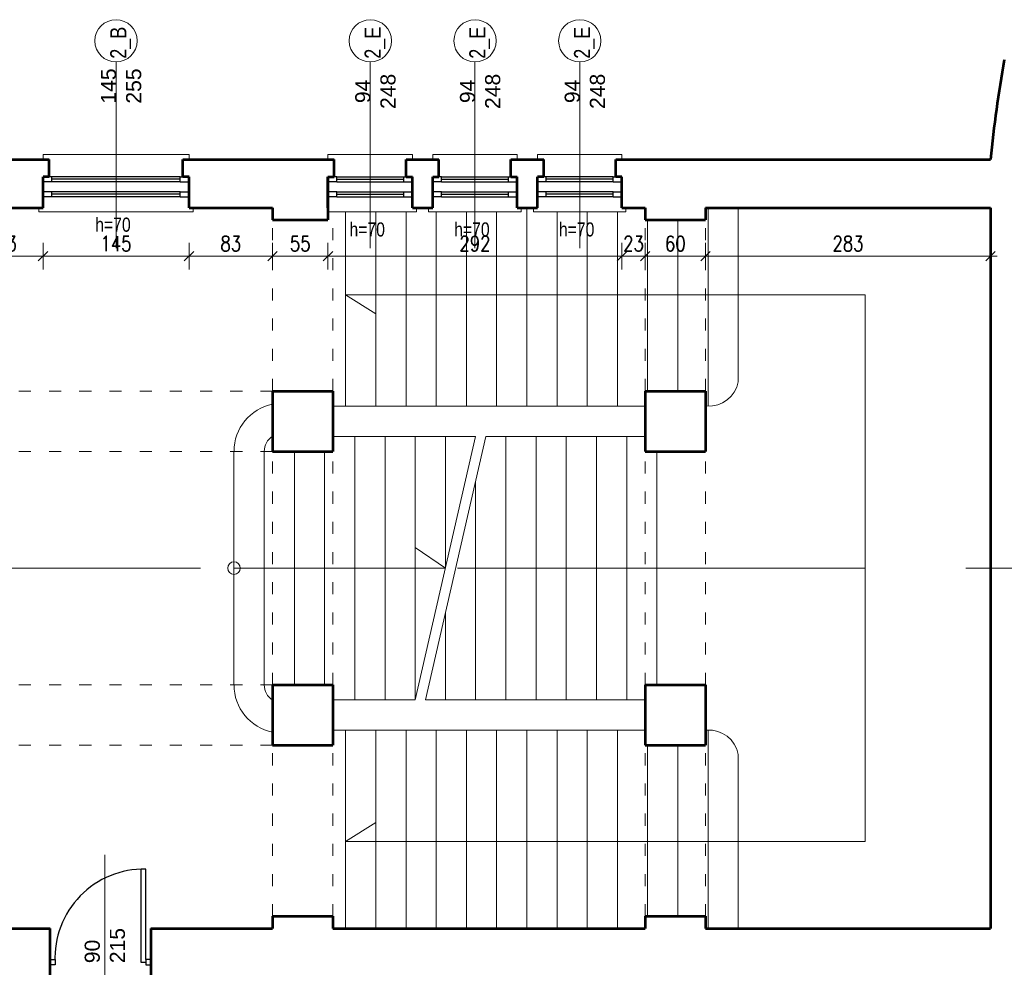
# Model space of a CAD drawing. Header units: millimetres. Extents: x 56977 to 67992, y 30187 to 42235.
# Tile 59 of 130: x 60185 to 61163, y 35929 to 36871. Entities that reach past the tile are written whole.
import ezdxf

# ---------------------------------------------------------------- set-up
doc = ezdxf.new("R2010")
doc.units = ezdxf.units.MM
doc.header["$MEASUREMENT"] = 0
doc.linetypes.add('ACAD_ISO03W100', pattern=[30, 12, -18])
doc.linetypes.add('DASHDOT', pattern=[1.01, 0.5, -0.25, 0.01, -0.25])
doc.layers.get('0').update_dxf_attribs({"lineweight": 13})
doc.layers.get('DEFPOINTS').update_dxf_attribs({"lineweight": 13})
doc.layers.add('AI-OKNA', color=4, linetype='Continuous')
for name, color, linetype, lineweight in [('AI-OPISY', 3, 'Continuous', 13), ('AI_MURY', 40, 'Continuous', 53), ('AI_WIDOK', 8, 'Continuous', 13), ('Lines', 7, 'Continuous', 13), ('wymiary', 8, 'Continuous', 13)]:
    doc.layers.add(name, color=color, linetype=linetype, lineweight=lineweight)
doc.styles.get("Standard").update_dxf_attribs({"font": 'txt.shx'})
doc.styles.add('Style-ROMANS', font='ROMANS.shx')
doc.styles.add('WYMIAROWY-08', font='ROMANS.shx', dxfattribs={"width": 0.8})
doc.dimstyles.new('DYBY', dxfattribs={"dimscale": 100, "dimtxt": 0.15, "dimasz": 0.05, "dimexe": 0.05, "dimexo": 0.1, "dimgap": 0.05, "dimtad": 1, "dimdec": 0, "dimdsep": 46, "dimlunit": 5, "dimtxsty": 'WYMIAROWY-08', "dimblk": 'M_STRZ', "dimcen": 0.1, "dimse1": 1, "dimse2": 1, "dimclrd": 7, "dimclre": 7, "dimclrt": 1, "dimadec": 0, "dimazin": 0, "dimtfac": 1, "dimtdec": 0, "dimtmove": 2, "dimatfit": 3, "dimldrblk": 'M_STRZ', "dimfxl": 0, "dimtolj": 1, "dimarcsym": 0})

# ---------------------------------------------------------------- blocks, each defined once
blk = doc.blocks.new('M_STRZ')
for p, q in [((0, 2.66), (0, 0)), ((-1.33, 0), (1.33, 0)), ((-0.94, -0.94), (0.94, 0.94)), ((0, 0), (0, -2.66))]:
    blk.add_line(p, q)
blk = doc.blocks.new('*U1194')
at = {"layer": 'DEFPOINTS', "color": 0}
for p in [(60136.04, 36669.07), (60208.54, 36669.07), (60208.54, 36636.1)]:
    blk.add_point(p, dxfattribs=at)
at = {"layer": 'wymiary', "color": 7, "lineweight": -2}
blk.add_line((60141.04, 36636.1), (60203.54, 36636.1), dxfattribs=at)
at = {"layer": 'wymiary', "color": 7, "lineweight": -2, "xscale": 5, "yscale": 5, "zscale": 5, "rotation": 180}
blk.add_blockref('M_STRZ', (60136.04, 36636.1), dxfattribs=at)
at = {"layer": 'wymiary', "color": 7, "lineweight": -2, "xscale": 5, "yscale": 5, "zscale": 5}
blk.add_blockref('M_STRZ', (60208.54, 36636.1), dxfattribs=at)
at = {"layer": 'wymiary', "color": 1, "insert": (60172.29, 36648.6), "char_height": 15, "attachment_point": 5, "style": 'WYMIAROWY-08'}
blk.add_mtext('73', dxfattribs=at)
blk = doc.blocks.new('*D2727')
at = {"layer": 'DEFPOINTS'}
for p in [(60136.04, 36669.07), (60208.54, 36669.07), (60208.54, 36636.1), (60161.66, 36623.6)]:
    blk.add_point(p, dxfattribs=at)
at = {"layer": 'wymiary', "color": 7}
blk.add_blockref('*U1194', (0, 0), dxfattribs=at)
blk = doc.blocks.new('*U1195')
at = {"layer": 'DEFPOINTS', "color": 0}
for p in [(60208.54, 36669.07), (60353.54, 36669.07), (60353.54, 36636.1)]:
    blk.add_point(p, dxfattribs=at)
at = {"layer": 'wymiary', "color": 7, "lineweight": -2}
blk.add_line((60213.54, 36636.1), (60348.54, 36636.1), dxfattribs=at)
at = {"layer": 'wymiary', "color": 7, "lineweight": -2, "xscale": 5, "yscale": 5, "zscale": 5, "rotation": 180}
blk.add_blockref('M_STRZ', (60208.54, 36636.1), dxfattribs=at)
at = {"layer": 'wymiary', "color": 7, "lineweight": -2, "xscale": 5, "yscale": 5, "zscale": 5}
blk.add_blockref('M_STRZ', (60353.54, 36636.1), dxfattribs=at)
at = {"layer": 'wymiary', "color": 1, "insert": (60281.04, 36648.6), "char_height": 15, "attachment_point": 5, "style": 'WYMIAROWY-08'}
blk.add_mtext('145', dxfattribs=at)
blk = doc.blocks.new('*D2728')
at = {"layer": 'DEFPOINTS'}
for p in [(60208.54, 36669.07), (60353.54, 36669.07), (60353.54, 36636.1), (60265.56, 36623.6)]:
    blk.add_point(p, dxfattribs=at)
at = {"layer": 'wymiary', "color": 7}
blk.add_blockref('*U1195', (0, 0), dxfattribs=at)
blk = doc.blocks.new('*U1196')
at = {"layer": 'DEFPOINTS', "color": 0}
for p in [(60353.54, 36684.07), (60436.54, 36684.07), (60436.54, 36636.1)]:
    blk.add_point(p, dxfattribs=at)
at = {"layer": 'wymiary', "color": 7, "lineweight": -2}
blk.add_line((60358.54, 36636.1), (60431.54, 36636.1), dxfattribs=at)
at = {"layer": 'wymiary', "color": 7, "lineweight": -2, "xscale": 5, "yscale": 5, "zscale": 5, "rotation": 180}
blk.add_blockref('M_STRZ', (60353.54, 36636.1), dxfattribs=at)
at = {"layer": 'wymiary', "color": 7, "lineweight": -2, "xscale": 5, "yscale": 5, "zscale": 5}
blk.add_blockref('M_STRZ', (60436.54, 36636.1), dxfattribs=at)
at = {"layer": 'wymiary', "color": 1, "insert": (60395.04, 36648.6), "char_height": 15, "attachment_point": 5, "style": 'WYMIAROWY-08'}
blk.add_mtext('83', dxfattribs=at)
blk = doc.blocks.new('*D2729')
at = {"layer": 'DEFPOINTS'}
for p in [(60353.54, 36684.07), (60436.54, 36684.07), (60436.54, 36636.1), (60384.41, 36623.6)]:
    blk.add_point(p, dxfattribs=at)
at = {"layer": 'wymiary', "color": 7}
blk.add_blockref('*U1196', (0, 0), dxfattribs=at)
blk = doc.blocks.new('*U1197')
at = {"layer": 'DEFPOINTS', "color": 0}
for p in [(60436.54, 36684.07), (60491.54, 36684.07), (60491.54, 36636.1)]:
    blk.add_point(p, dxfattribs=at)
at = {"layer": 'wymiary', "color": 7, "lineweight": -2}
blk.add_line((60441.54, 36636.1), (60486.54, 36636.1), dxfattribs=at)
at = {"layer": 'wymiary', "color": 7, "lineweight": -2, "xscale": 5, "yscale": 5, "zscale": 5, "rotation": 180}
blk.add_blockref('M_STRZ', (60436.54, 36636.1), dxfattribs=at)
at = {"layer": 'wymiary', "color": 7, "lineweight": -2, "xscale": 5, "yscale": 5, "zscale": 5}
blk.add_blockref('M_STRZ', (60491.54, 36636.1), dxfattribs=at)
at = {"layer": 'wymiary', "color": 1, "insert": (60464.04, 36648.6), "char_height": 15, "attachment_point": 5, "style": 'WYMIAROWY-08'}
blk.add_mtext('55', dxfattribs=at)
blk = doc.blocks.new('*D2730')
at = {"layer": 'DEFPOINTS'}
for p in [(60436.54, 36684.07), (60491.54, 36684.07), (60491.54, 36636.1), (60453.41, 36623.6)]:
    blk.add_point(p, dxfattribs=at)
at = {"layer": 'wymiary', "color": 7}
blk.add_blockref('*U1197', (0, 0), dxfattribs=at)
blk = doc.blocks.new('*U1198')
at = {"layer": 'DEFPOINTS', "color": 0}
for p in [(60491.54, 36684.07), (60783.54, 36684.07), (60783.54, 36636.1)]:
    blk.add_point(p, dxfattribs=at)
at = {"layer": 'wymiary', "color": 7, "lineweight": -2}
blk.add_line((60496.54, 36636.1), (60778.54, 36636.1), dxfattribs=at)
at = {"layer": 'wymiary', "color": 7, "lineweight": -2, "xscale": 5, "yscale": 5, "zscale": 5, "rotation": 180}
blk.add_blockref('M_STRZ', (60491.54, 36636.1), dxfattribs=at)
at = {"layer": 'wymiary', "color": 7, "lineweight": -2, "xscale": 5, "yscale": 5, "zscale": 5}
blk.add_blockref('M_STRZ', (60783.54, 36636.1), dxfattribs=at)
at = {"layer": 'wymiary', "color": 1, "insert": (60637.54, 36648.6), "char_height": 15, "attachment_point": 5, "style": 'WYMIAROWY-08'}
blk.add_mtext('292', dxfattribs=at)
blk = doc.blocks.new('*D2731')
at = {"layer": 'DEFPOINTS'}
for p in [(60491.54, 36684.07), (60783.54, 36684.07), (60783.54, 36636.1), (60621.2, 36623.6)]:
    blk.add_point(p, dxfattribs=at)
at = {"layer": 'wymiary', "color": 7}
blk.add_blockref('*U1198', (0, 0), dxfattribs=at)
blk = doc.blocks.new('*U1199')
at = {"layer": 'DEFPOINTS', "color": 0}
for p in [(60783.54, 36684.07), (60806.54, 36684.07), (60806.54, 36636.1)]:
    blk.add_point(p, dxfattribs=at)
at = {"layer": 'wymiary', "color": 7, "lineweight": -2}
for p, q in [((60778.54, 36636.1), (60773.54, 36636.1)), ((60783.54, 36636.1), (60806.54, 36636.1)), ((60811.54, 36636.1), (60816.54, 36636.1))]:
    blk.add_line(p, q, dxfattribs=at)
at = {"layer": 'wymiary', "color": 7, "lineweight": -2, "xscale": 5, "yscale": 5, "zscale": 5}
blk.add_blockref('M_STRZ', (60783.54, 36636.1), dxfattribs=at)
at = {"layer": 'wymiary', "color": 7, "lineweight": -2, "xscale": 5, "yscale": 5, "zscale": 5, "rotation": 180}
blk.add_blockref('M_STRZ', (60806.54, 36636.1), dxfattribs=at)
at = {"layer": 'wymiary', "color": 1, "insert": (60795.04, 36648.6), "char_height": 15, "attachment_point": 5, "style": 'WYMIAROWY-08'}
blk.add_mtext('23', dxfattribs=at)
blk = doc.blocks.new('*D2732')
at = {"layer": 'DEFPOINTS'}
for p in [(60783.54, 36684.07), (60806.54, 36684.07), (60806.54, 36636.1), (60784.41, 36623.6)]:
    blk.add_point(p, dxfattribs=at)
at = {"layer": 'wymiary', "color": 7}
blk.add_blockref('*U1199', (0, 0), dxfattribs=at)
blk = doc.blocks.new('*U1200')
at = {"layer": 'DEFPOINTS', "color": 0}
for p in [(60806.54, 36678.07), (60866.54, 36678.07), (60866.54, 36636.1)]:
    blk.add_point(p, dxfattribs=at)
at = {"layer": 'wymiary', "color": 7, "lineweight": -2}
blk.add_line((60811.54, 36636.1), (60861.54, 36636.1), dxfattribs=at)
at = {"layer": 'wymiary', "color": 7, "lineweight": -2, "xscale": 5, "yscale": 5, "zscale": 5, "rotation": 180}
blk.add_blockref('M_STRZ', (60806.54, 36636.1), dxfattribs=at)
at = {"layer": 'wymiary', "color": 7, "lineweight": -2, "xscale": 5, "yscale": 5, "zscale": 5}
blk.add_blockref('M_STRZ', (60866.54, 36636.1), dxfattribs=at)
at = {"layer": 'wymiary', "color": 1, "insert": (60836.54, 36648.6), "char_height": 15, "attachment_point": 5, "style": 'WYMIAROWY-08'}
blk.add_mtext('60', dxfattribs=at)
blk = doc.blocks.new('*D2733')
at = {"layer": 'DEFPOINTS'}
for p in [(60806.54, 36678.07), (60866.54, 36678.07), (60866.54, 36636.1), (60826.2, 36623.6)]:
    blk.add_point(p, dxfattribs=at)
at = {"layer": 'wymiary', "color": 7}
blk.add_blockref('*U1200', (0, 0), dxfattribs=at)
blk = doc.blocks.new('*U1201')
at = {"layer": 'DEFPOINTS', "color": 0}
for p in [(60866.54, 36678.07), (61149.54, 36678.07), (61149.54, 36636.1)]:
    blk.add_point(p, dxfattribs=at)
at = {"layer": 'wymiary', "color": 7, "lineweight": -2}
blk.add_line((60871.54, 36636.1), (61144.54, 36636.1), dxfattribs=at)
at = {"layer": 'wymiary', "color": 7, "lineweight": -2, "xscale": 5, "yscale": 5, "zscale": 5, "rotation": 180}
blk.add_blockref('M_STRZ', (60866.54, 36636.1), dxfattribs=at)
at = {"layer": 'wymiary', "color": 7, "lineweight": -2, "xscale": 5, "yscale": 5, "zscale": 5}
blk.add_blockref('M_STRZ', (61149.54, 36636.1), dxfattribs=at)
at = {"layer": 'wymiary', "color": 1, "insert": (61008.04, 36648.6), "char_height": 15, "attachment_point": 5, "style": 'WYMIAROWY-08'}
blk.add_mtext('283', dxfattribs=at)
blk = doc.blocks.new('*D2734')
at = {"layer": 'DEFPOINTS'}
for p in [(60866.54, 36678.07), (61149.54, 36678.07), (61149.54, 36636.1), (60991.7, 36623.6)]:
    blk.add_point(p, dxfattribs=at)
at = {"layer": 'wymiary', "color": 7}
blk.add_blockref('*U1201', (0, 0), dxfattribs=at)

msp = doc.modelspace()

# ---------------------------------------------------------------- linework, layer by layer
at = {"layer": 'AI-OKNA'}
for p, q in [((60217.29, 36715.07), (60214.79, 36715.07)), ((60217.29, 36710.07), (60217.29, 36715.07)), ((60344.79, 36715.07), (60217.29, 36715.07)), ((60344.79, 36712.57), (60217.29, 36712.57)), ((60344.79, 36710.07), (60344.79, 36715.07)), ((60344.79, 36715.07), (60347.29, 36715.07)), ((60500.29, 36715.07), (60497.79, 36715.07)), ((60500.29, 36710.07), (60500.29, 36715.07)), ((60500.29, 36715.07), (60566.79, 36715.07)), ((60500.29, 36712.57), (60566.79, 36712.57)), ((60566.79, 36710.07), (60566.79, 36715.07)), ((60566.79, 36715.07), (60569.29, 36715.07)), ((60604.29, 36715.07), (60601.79, 36715.07)), ((60604.29, 36710.07), (60604.29, 36715.07)), ((60604.29, 36715.07), (60670.79, 36715.07)), ((60604.29, 36712.57), (60670.79, 36712.57)), ((60670.79, 36710.07), (60670.79, 36715.07)), ((60670.79, 36715.07), (60673.29, 36715.07)), ((60708.29, 36715.07), (60705.79, 36715.07)), ((60708.29, 36710.07), (60708.29, 36715.07)), ((60774.79, 36715.07), (60708.29, 36715.07)), ((60774.79, 36712.57), (60708.29, 36712.57)), ((60774.79, 36710.07), (60774.79, 36715.07)), ((60774.79, 36715.07), (60777.29, 36715.07)), ((60217.29, 36710.07), (60208.54, 36710.07)), ((60344.79, 36710.07), (60217.29, 36710.07)), ((60344.79, 36710.07), (60353.54, 36710.07)), ((60500.29, 36710.07), (60491.54, 36710.07)), ((60500.29, 36710.07), (60566.79, 36710.07)), ((60566.79, 36710.07), (60575.54, 36710.07)), ((60604.29, 36710.07), (60595.54, 36710.07)), ((60604.29, 36710.07), (60670.79, 36710.07)), ((60670.79, 36710.07), (60679.54, 36710.07)), ((60708.29, 36710.07), (60699.54, 36710.07)), ((60774.79, 36710.07), (60708.29, 36710.07)), ((60774.79, 36710.07), (60783.54, 36710.07)), ((60217.29, 36700.07), (60208.54, 36700.07)), ((60217.29, 36695.07), (60208.54, 36695.07)), ((60217.29, 36695.07), (60217.29, 36700.07)), ((60344.79, 36700.07), (60217.29, 36700.07)), ((60344.79, 36697.57), (60217.29, 36697.57)), ((60344.79, 36695.07), (60217.29, 36695.07)), ((60344.79, 36700.07), (60353.54, 36700.07)), ((60344.79, 36695.07), (60344.79, 36700.07)), ((60344.79, 36695.07), (60353.54, 36695.07)), ((60500.29, 36700.07), (60491.54, 36700.07)), ((60500.29, 36695.07), (60491.54, 36695.07)), ((60500.29, 36695.07), (60500.29, 36700.07)), ((60500.29, 36700.07), (60566.79, 36700.07)), ((60500.29, 36697.57), (60566.79, 36697.57)), ((60500.29, 36695.07), (60566.79, 36695.07)), ((60566.79, 36700.07), (60575.54, 36700.07)), ((60566.79, 36695.07), (60566.79, 36700.07)), ((60566.79, 36695.07), (60575.54, 36695.07)), ((60604.29, 36700.07), (60595.54, 36700.07)), ((60604.29, 36695.07), (60595.54, 36695.07)), ((60604.29, 36695.07), (60604.29, 36700.07)), ((60604.29, 36700.07), (60670.79, 36700.07)), ((60604.29, 36697.57), (60670.79, 36697.57)), ((60604.29, 36695.07), (60670.79, 36695.07)), ((60670.79, 36700.07), (60679.54, 36700.07)), ((60670.79, 36695.07), (60670.79, 36700.07)), ((60670.79, 36695.07), (60679.54, 36695.07)), ((60708.29, 36700.07), (60699.54, 36700.07)), ((60708.29, 36695.07), (60699.54, 36695.07)), ((60708.29, 36695.07), (60708.29, 36700.07)), ((60774.79, 36700.07), (60708.29, 36700.07)), ((60774.79, 36697.57), (60708.29, 36697.57)), ((60774.79, 36695.07), (60708.29, 36695.07)), ((60774.79, 36700.07), (60783.54, 36700.07)), ((60774.79, 36695.07), (60774.79, 36700.07)), ((60774.79, 36695.07), (60783.54, 36695.07)), ((60305.54, 36026.99), (60305.54, 35934.49)), ((60310.54, 35936.99), (60310.54, 36026.99)), ((60215.54, 35936.99), (60220.54, 35936.99)), ((60220.54, 35931.99), (60215.54, 35931.99)), ((60220.54, 35936.99), (60220.54, 35931.99)), ((60305.54, 35934.49), (60310.54, 35934.49)), ((60315.54, 35936.99), (60310.54, 35936.99)), ((60310.54, 35936.99), (60310.54, 35931.99)), ((60310.54, 35931.99), (60315.54, 35931.99))]:
    msp.add_line(p, q, dxfattribs=at)
msp.add_arc((60308.82, 35938.62), 88.39, 88.89066, 182.67899, dxfattribs=at)
at = {"layer": 'AI-OPISY'}
for p, q in [((60281.04, 36829.11), (60281.04, 36644.03)), ((60533.54, 36829.11), (60533.54, 36644.03)), ((60637.54, 36829.11), (60637.54, 36644.03)), ((60741.54, 36829.11), (60741.54, 36644.03)), ((60269.79, 35906.18), (60269.79, 36041.07))]:
    msp.add_line(p, q, dxfattribs=at)
for centre in [(60281.04, 36850.11), (60533.64, 36850.11), (60637.64, 36850.11), (60741.64, 36850.11)]:
    msp.add_circle(centre, 21, dxfattribs=at)
at = {"layer": 'AI_MURY'}
for p, q in [((60121.04, 36732.07), (60214.79, 36732.07)), ((60214.79, 36715.07), (60214.79, 36732.07)), ((60347.29, 36715.07), (60347.29, 36732.07)), ((60347.29, 36732.07), (60497.79, 36732.07)), ((60497.79, 36715.07), (60497.79, 36732.07)), ((60569.29, 36715.07), (60569.29, 36732.07)), ((60569.29, 36732.07), (60601.79, 36732.07)), ((60601.79, 36715.07), (60601.79, 36732.07)), ((60673.29, 36715.07), (60673.29, 36732.07)), ((60673.29, 36732.07), (60705.79, 36732.07)), ((60705.79, 36715.07), (60705.79, 36732.07)), ((60777.29, 36715.07), (60777.29, 36732.07)), ((60777.29, 36732.07), (61149.54, 36732.07)), ((60801.54, 36732.07), (60861.54, 36732.07)), ((60208.54, 36684.07), (60208.54, 36715.07)), ((60214.79, 36715.07), (60208.54, 36715.07)), ((60353.54, 36715.07), (60347.29, 36715.07)), ((60353.54, 36684.07), (60353.54, 36715.07)), ((60491.54, 36715.07), (60491.54, 36672.07)), ((60491.54, 36715.07), (60497.79, 36715.07)), ((60491.54, 36684.07), (60491.54, 36715.07)), ((60569.29, 36715.07), (60575.54, 36715.07)), ((60575.54, 36684.07), (60575.54, 36715.07)), ((60595.54, 36715.07), (60601.79, 36715.07)), ((60595.54, 36684.07), (60595.54, 36715.07)), ((60673.29, 36715.07), (60679.54, 36715.07)), ((60679.54, 36684.07), (60679.54, 36715.07)), ((60699.54, 36684.07), (60699.54, 36715.07)), ((60705.79, 36715.07), (60699.54, 36715.07)), ((60783.54, 36715.07), (60777.29, 36715.07)), ((60783.54, 36684.07), (60783.54, 36715.07)), ((60136.04, 36684.07), (60208.54, 36684.07)), ((60353.54, 36684.07), (60436.54, 36684.07)), ((60436.54, 36684.07), (60436.54, 36672.07)), ((60575.54, 36684.07), (60595.54, 36684.07)), ((60679.54, 36684.07), (60699.54, 36684.07)), ((60783.54, 36684.07), (60806.54, 36684.07)), ((60806.54, 36684.07), (60806.54, 36672.07)), ((60866.54, 36684.07), (61149.54, 36684.07)), ((60866.54, 36684.07), (60866.54, 36672.07)), ((61149.54, 36684.07), (61149.54, 35968.07)), ((60436.54, 36672.07), (60491.54, 36672.07)), ((60806.54, 36672.07), (60866.54, 36672.07)), ((60436.54, 36502.07), (60496.54, 36502.07)), ((60436.54, 36502.07), (60436.54, 36442.07)), ((60496.54, 36502.07), (60496.54, 36442.07)), ((60806.54, 36502.07), (60866.54, 36502.07)), ((60806.54, 36502.07), (60806.54, 36442.07)), ((60866.54, 36502.07), (60866.54, 36442.07)), ((60436.54, 36442.07), (60496.54, 36442.07)), ((60806.54, 36442.07), (60866.54, 36442.07)), ((60436.54, 36210.07), (60496.54, 36210.07)), ((60436.54, 36210.07), (60436.54, 36150.07)), ((60496.54, 36210.07), (60496.54, 36150.07)), ((60806.54, 36210.07), (60866.54, 36210.07)), ((60806.54, 36210.07), (60806.54, 36150.07)), ((60866.54, 36210.07), (60866.54, 36150.07)), ((60436.54, 36150.07), (60496.54, 36150.07)), ((60806.54, 36150.07), (60866.54, 36150.07)), ((60436.54, 35980.07), (60496.54, 35980.07)), ((60436.54, 35980.07), (60436.54, 35968.07)), ((60496.54, 35980.07), (60496.54, 35968.07)), ((60806.54, 35980.07), (60866.54, 35980.07)), ((60806.54, 35980.07), (60806.54, 35968.07)), ((60866.54, 35980.07), (60866.54, 35968.07)), ((60136.04, 35968.07), (60215.54, 35968.07)), ((60215.54, 35920.07), (60215.54, 35968.07)), ((60315.54, 35968.07), (60436.54, 35968.07)), ((60315.54, 35968.07), (60315.54, 35920.07)), ((60315.54, 35968.07), (60436.54, 35968.07)), ((60496.54, 35968.07), (60806.54, 35968.07)), ((60866.54, 35968.07), (61149.54, 35968.07))]:
    msp.add_line(p, q, dxfattribs=at)
msp.add_arc((62458.54, 36601.07), 1315.54, 169.9287, 174.28507, dxfattribs=at)
at = {"layer": 'AI_WIDOK'}
for p, q in [((60208.54, 36732.07), (60208.54, 36737.07)), ((60208.54, 36737.07), (60353.54, 36737.07)), ((60353.54, 36737.07), (60353.54, 36732.07)), ((60491.54, 36732.07), (60491.54, 36737.07)), ((60491.54, 36737.07), (60575.54, 36737.07)), ((60575.54, 36737.07), (60575.54, 36732.07)), ((60595.54, 36732.07), (60595.54, 36737.07)), ((60595.54, 36737.07), (60679.54, 36737.07)), ((60679.54, 36737.07), (60679.54, 36732.07)), ((60699.54, 36732.07), (60699.54, 36737.07)), ((60699.54, 36737.07), (60783.54, 36737.07)), ((60783.54, 36737.07), (60783.54, 36732.07)), ((60689.05, 36684.07), (60689.05, 36487.11)), ((60869.05, 36684.07), (60869.05, 36487.11)), ((60899.05, 36684.07), (60899.05, 36511.2)), ((60509.05, 36680.07), (60509.05, 36487.11)), ((60539.05, 36680.07), (60539.05, 36487.11)), ((60569.05, 36680.07), (60569.05, 36487.11)), ((60599.05, 36680.07), (60599.05, 36487.11)), ((60629.05, 36680.07), (60629.05, 36487.11)), ((60659.05, 36680.07), (60659.05, 36487.11)), ((60719.05, 36680.07), (60719.05, 36487.11)), ((60749.05, 36680.07), (60749.05, 36487.11)), ((60779.05, 36680.07), (60779.05, 36487.11)), ((60809.05, 36672.07), (60809.05, 36502.07)), ((60839.05, 36672.07), (60839.05, 36502.07)), ((60899.05, 36597.64), (60509.05, 36597.64)), ((60509.05, 36597.64), (60539.05, 36578.85)), ((60899.05, 36597.64), (61025.08, 36597.64)), ((61025.08, 36597.64), (61025.08, 36326.07)), ((60806.54, 36487.11), (60496.54, 36487.11)), ((60496.54, 36457.03), (60638.22, 36457.03)), ((60518.22, 36195.11), (60518.22, 36457.03)), ((60548.22, 36195.11), (60548.22, 36457.03)), ((60578.22, 36195.11), (60578.22, 36457.03)), ((60578.22, 36195.11), (60638.22, 36457.03)), ((60588.48, 36195.11), (60648.48, 36457.03)), ((60608.22, 36326.07), (60608.22, 36457.03)), ((60648.48, 36457.03), (60806.54, 36457.03)), ((60668.22, 36195.11), (60668.22, 36457.03)), ((60698.22, 36195.11), (60698.22, 36457.03)), ((60728.22, 36195.11), (60728.22, 36457.03)), ((60758.22, 36195.11), (60758.22, 36457.03)), ((60788.22, 36195.11), (60788.22, 36457.03)), ((60398.22, 36210.07), (60398.22, 36442.07)), ((60428.22, 36210.07), (60428.22, 36442.07)), ((60458.22, 36210.07), (60458.22, 36442.07)), ((60488.22, 36210.07), (60488.22, 36442.07)), ((60818.22, 36210.07), (60818.22, 36442.07)), ((60638.22, 36195.11), (60638.22, 36412.25)), ((60608.22, 36326.07), (60578.22, 36346.6)), ((60608.22, 36326.07), (60398.22, 36326.07)), ((61025.08, 36326.07), (60842.66, 36326.07)), ((61025.08, 36054.5), (61025.08, 36326.07)), ((60608.22, 36195.11), (60608.22, 36281.28)), ((60496.54, 36195.11), (60578.22, 36195.11)), ((60588.48, 36195.11), (60806.54, 36195.11)), ((60496.54, 36165.03), (60806.54, 36165.03)), ((60509.05, 35968.07), (60509.05, 36165.03)), ((60539.05, 35968.07), (60539.05, 36165.03)), ((60569.05, 35968.07), (60569.05, 36165.03)), ((60599.05, 35968.07), (60599.05, 36165.03)), ((60629.05, 35968.07), (60629.05, 36165.03)), ((60659.05, 35968.07), (60659.05, 36165.03)), ((60689.05, 35968.07), (60689.05, 36165.03)), ((60719.05, 35968.07), (60719.05, 36165.03)), ((60749.05, 35968.07), (60749.05, 36165.03)), ((60779.05, 35968.07), (60779.05, 36165.03)), ((60869.05, 36165.03), (60866.54, 36165.03)), ((60869.05, 35968.07), (60869.05, 36165.03)), ((60809.05, 35980.07), (60809.05, 36150.07)), ((60839.05, 35980.07), (60839.05, 36150.07)), ((60899.05, 35968.07), (60899.05, 36140.93)), ((60509.05, 36054.5), (60539.05, 36073.28)), ((60899.05, 36054.5), (60509.05, 36054.5)), ((60899.05, 36054.5), (61025.08, 36054.5))]:
    msp.add_line(p, q, dxfattribs=at)
at = {"layer": 'AI_WIDOK', "color": 251, "linetype": 'Continuous'}
for p, q in [((60357.54, 36680.07), (60204.54, 36680.07)), ((60491.54, 36680.07), (60579.54, 36680.07)), ((60591.54, 36680.07), (60683.54, 36680.07)), ((60787.54, 36680.07), (60695.54, 36680.07))]:
    msp.add_line(p, q, dxfattribs=at)
at = {"layer": 'AI_WIDOK', "color": 251, "linetype": 'ACAD_ISO03W100'}
for p, q in [((60436.54, 36502.07), (60436.54, 36676.07)), ((60496.54, 36502.07), (60496.54, 36680.07)), ((60806.54, 36502.07), (60806.54, 36672.07)), ((60866.54, 36502.07), (60866.54, 36672.07)), ((60436.54, 36502.07), (59682.53, 36502.07)), ((60436.54, 36442.07), (59682.53, 36442.07)), ((60436.54, 36210.07), (60436.54, 36442.07)), ((60496.54, 36210.07), (60496.54, 36442.07)), ((60806.54, 36210.07), (60806.54, 36442.07)), ((60866.54, 36210.07), (60866.54, 36442.07)), ((60436.54, 36210.07), (59682.53, 36210.07)), ((60436.54, 36150.07), (59682.53, 36150.07)), ((60436.54, 35980.07), (60436.54, 36150.07)), ((60496.54, 35980.07), (60496.54, 36150.07)), ((60806.54, 35980.07), (60806.54, 36150.07)), ((60866.54, 35980.07), (60866.54, 36150.07))]:
    msp.add_line(p, q, dxfattribs=at)
at = {"layer": 'AI_WIDOK', "color": 251, "linetype": 'DASHDOT', "ltscale": 500}
msp.add_line((67940.04, 36326.12), (56977.03, 36326.12), dxfattribs=at)
at = {"layer": 'AI_WIDOK'}
msp.add_circle((60398.22, 36326.07), 6.26, dxfattribs=at)
for centre, radius, start, end in [((60869.81, 36516.8), 29.76, 266.10234, 349.15859), ((60446.32, 36442.07), 48.09, 101.73515, 180), ((60446.32, 36442.07), 18.09, 122.72398, 180), ((60446.32, 36210.07), 48.09, 180, 258.26485), ((60446.32, 36210.07), 18.09, 180, 237.27602), ((60869.81, 36135.34), 29.76, 10.84141, 93.89766)]:
    msp.add_arc(centre, radius, start, end, dxfattribs=at)
at = {"layer": 'Lines', "color": 7, "linetype": 'Continuous'}
msp.add_line((60426.54, 36732.07), (60486.54, 36732.07), dxfattribs=at)
at = {"layer": 'Lines', "color": 251, "linetype": 'Continuous'}
for p, q in [((60204.54, 36684.07), (60204.54, 36680.07)), ((60357.54, 36684.07), (60357.54, 36680.07)), ((60579.54, 36684.07), (60579.54, 36680.07)), ((60591.54, 36684.07), (60591.54, 36680.07)), ((60683.54, 36684.07), (60683.54, 36680.07)), ((60695.54, 36684.07), (60695.54, 36680.07)), ((60787.54, 36684.07), (60787.54, 36680.07))]:
    msp.add_line(p, q, dxfattribs=at)

# ---------------------------------------------------------------- texts
at = {"layer": 'AI-OPISY', "char_height": 16, "width": 20.64, "attachment_point": 7, "rotation": 90, "style": 'WYMIAROWY-08'}
for s, insert in [('\\fArial|b0|i0|c238|p39;2_B', (60295.93, 36832.31)), ('\\fArial|b0|i0|c238|p39;2_E', (60548.53, 36832.31)), ('\\fArial|b0|i0|c238|p39;2_E', (60652.53, 36832.31)), ('\\fArial|b0|i0|c238|p39;2_E', (60756.53, 36832.31))]:
    msp.add_mtext(s, dxfattribs=dict(at, insert=insert))
at = {"layer": 'AI-OPISY', "char_height": 15, "width": 45.2902, "rotation": 90}
for s, insert, attachment_point in [('\\fArial|b0|i0|c238|p39;145\\P255', (60306.25, 36805.17), 8), ('\\fArial|b0|i0|c238|p39;94\\P248', (60558.85, 36799.86), 8), ('\\fArial|b0|i0|c238|p39;94\\P248', (60662.85, 36799.86), 8), ('\\fArial|b0|i0|c238|p39;94\\P248', (60766.85, 36799.86), 8), ('\\fArial|b0|i0|c238|p39;90\\P215', (60249.91, 35933.47), 1)]:
    msp.add_mtext(s, dxfattribs=dict(at, insert=insert, attachment_point=attachment_point))
at = {"layer": 'AI-OPISY', "char_height": 14, "attachment_point": 7, "line_spacing_factor": 0.722892, "style": 'WYMIAROWY-08'}
for insert in [(60260.39, 36660.19), (60512.89, 36655.46), (60616.89, 36655.46), (60720.89, 36655.46)]:
    msp.add_mtext('\\fArial|b0|i0|c238|p39;h=70', dxfattribs=dict(at, insert=insert))

# ---------------------------------------------------------------- dimensions: what is measured, and where the dimension line sits
at = {"layer": 'wymiary', "color": 7}
for base, p1, p2, picture, middle in [((60436.54, 36636.1), (60353.54, 36684.07), (60436.54, 36684.07), '*D2729', (60384.41, 36623.6)), ((60491.54, 36636.1), (60436.54, 36684.07), (60491.54, 36684.07), '*D2730', (60453.41, 36623.6)), ((60783.54, 36636.1), (60491.54, 36684.07), (60783.54, 36684.07), '*D2731', (60621.2, 36623.6)), ((60806.54, 36636.1), (60783.54, 36684.07), (60806.54, 36684.07), '*D2732', (60784.41, 36623.6)), ((60866.54, 36636.1), (60806.54, 36678.07), (60866.54, 36678.07), '*D2733', (60826.2, 36623.6)), ((61149.54, 36636.1), (60866.54, 36678.07), (61149.54, 36678.07), '*D2734', (60991.7, 36623.6)), ((60208.53528189, 36636.09641927), (60136.03528189, 36669.06829895), (60208.53528189, 36669.06829895), '*D2727', (60161.66385332, 36623.59641927)), ((60353.54, 36636.1), (60208.54, 36669.07), (60353.54, 36669.07), '*D2728', (60265.56, 36623.6))]:
    dim = msp.add_linear_dim(base=base, p1=p1, p2=p2, dimstyle='DYBY', override={"dimtad": 0, "dimtxsty": 'Style-ROMANS', "dimcen": 0.001, "dimclrd": 0, "dimclre": 0}, dxfattribs=at)
    dim.commit()
    dim.dimension.update_dxf_attribs({"geometry": picture, "text_midpoint": middle, "dimtype": 128})

doc.saveas('drawing.dxf')
